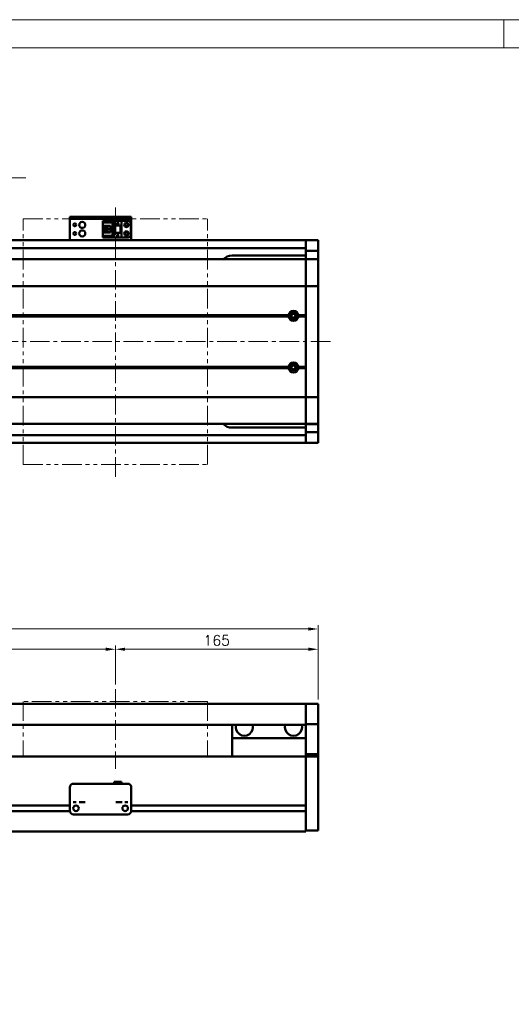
# Model space of a CAD drawing. Header units: millimetres. Extents: x 46891 to 50463, y 6223 to 9884.
# Tile 4 of 5: x 49111 to 49511, y 9083 to 9884. Entities that reach past the tile are written whole.
import ezdxf

# ---------------------------------------------------------------- set-up
doc = ezdxf.new("R2010")
doc.units = ezdxf.units.MM
doc.header["$LTSCALE"] = 0.5
doc.linetypes.add('CENTER', pattern=[50.8, 31.75, -6.35, 6.35, -6.35])
doc.linetypes.add('PHANTOM', pattern=[63.5, 31.75, -6.35, 6.35, -6.35, 6.35, -6.35])
doc.layers.get('0').update_dxf_attribs({"lineweight": 20})
doc.layers.add('1', color=1, linetype='CENTER', lineweight=13)
doc.layers.add('외형선(ISO)', color=7, linetype='Continuous', lineweight=50)
doc.styles.add('DSR TEXT', font='romans.shx', dxfattribs={"bigfont": 'whgtxt.shx'})
doc.styles.get("Standard").update_dxf_attribs({"font": 'romans.shx', "bigfont": 'whgtxt.shx'})
doc.dimstyles.new('DSR', dxfattribs={"dimscale": 2, "dimtxt": 3, "dimasz": 3, "dimexe": 0.5, "dimexo": 0.5, "dimgap": 0.5, "dimtad": 1, "dimdsep": 46, "dimtxsty": 'Standard', "dimcen": 2.5, "dimclrd": 4, "dimclre": 4, "dimclrt": 2, "dimadec": 0, "dimazin": 2, "dimtfac": 1, "dimtmove": 0, "dimatfit": 3, "dimfxl": 0, "dimlwd": -1, "dimlwe": -1, "dimarcsym": 0})

# ---------------------------------------------------------------- blocks, each defined once
blk = doc.blocks.new('A$C1C1952E1')
at = {"color": 1}
blk.add_lwpolyline([(0, 0), (420, 0), (420, 297), (0, 297)], close=True, dxfattribs=at)
at = {"color": 3}
blk.add_lwpolyline([(5, 5), (415, 5), (415, 292), (5, 292)], close=True, dxfattribs=at)
blk = doc.blocks.new('*D105')
at = {"color": 1, "linetype": 'ByBlock'}
for p, q in [((48888.71, 9343.03), (48888.71, 9374.84)), ((48896.51, 9371.84), (49180.91, 9371.84)), ((49188.71, 9343.03), (49188.71, 9374.84))]:
    blk.add_line(p, q, dxfattribs=at)
at = {"color": 1}
for points in [[(48896.51, 9373.14), (48896.51, 9370.54), (48888.71, 9371.84)], [(49180.91, 9373.14), (49180.91, 9370.54), (49188.71, 9371.84)]]:
    blk.add_solid(points, dxfattribs=at)
at = {"layer": 'Defpoints', "color": 0}
for p in [(49188.71, 9371.84), (48888.71, 9339.43), (49188.71, 9339.43)]:
    blk.add_point(p, dxfattribs=at)
at = {"color": 3, "insert": (49038.71, 9379.04), "char_height": 8.4, "attachment_point": 5, "style": 'DSR TEXT'}
blk.add_mtext('STROKE : 300', dxfattribs=at)
blk = doc.blocks.new('*D106')
at = {"color": 1, "linetype": 'ByBlock'}
for p, q in [((49188.71, 9343.03), (49188.71, 9374.84)), ((49196.51, 9371.84), (49345.91, 9371.84)), ((49353.71, 9331.03), (49353.71, 9374.84))]:
    blk.add_line(p, q, dxfattribs=at)
at = {"color": 1}
for points in [[(49196.51, 9373.14), (49196.51, 9370.54), (49188.71, 9371.84)], [(49345.91, 9373.14), (49345.91, 9370.54), (49353.71, 9371.84)]]:
    blk.add_solid(points, dxfattribs=at)
at = {"layer": 'Defpoints', "color": 0}
for p in [(49353.71, 9371.84), (49188.71, 9339.43), (49353.71, 9327.43)]:
    blk.add_point(p, dxfattribs=at)
at = {"color": 3, "insert": (49271.21, 9379.04), "char_height": 8.4, "attachment_point": 5, "style": 'DSR TEXT'}
blk.add_mtext('165', dxfattribs=at)
blk = doc.blocks.new('*D107')
at = {"color": 1, "linetype": 'ByBlock'}
for p, q in [((48683.71, 9331.03), (48683.71, 9391.33)), ((49345.91, 9388.33), (48691.51, 9388.33)), ((49353.71, 9331.03), (49353.71, 9391.33))]:
    blk.add_line(p, q, dxfattribs=at)
at = {"color": 1}
for points in [[(48691.51, 9389.63), (48691.51, 9387.03), (48683.71, 9388.33)], [(49345.91, 9389.63), (49345.91, 9387.03), (49353.71, 9388.33)]]:
    blk.add_solid(points, dxfattribs=at)
at = {"layer": 'Defpoints', "color": 0}
for p in [(48683.71, 9388.33), (48683.71, 9327.43), (49353.71, 9327.43)]:
    blk.add_point(p, dxfattribs=at)
at = {"color": 3, "insert": (49018.71, 9395.53), "char_height": 8.4, "attachment_point": 5, "style": 'DSR TEXT'}
blk.add_mtext('670', dxfattribs=at)

msp = doc.modelspace()

# ---------------------------------------------------------------- linework, layer by layer
at = {"color": 1}
msp.add_line((49504.90132, 9884.20652), (49504.90132, 9861.39152), dxfattribs=at)
at = {"color": 6, "linetype": 'PHANTOM'}
for p, q in [((49113.71073, 9722.2047), (49263.71073, 9722.2047)), ((49113.71073, 9522.2047), (49113.71073, 9722.2047)), ((49263.71073, 9522.2047), (49263.71073, 9722.2047)), ((49113.71073, 9522.2047), (49263.71073, 9522.2047)), ((49263.71073, 9329.43175), (49113.71073, 9329.43175)), ((49113.71073, 9329.43175), (49113.71073, 9284.43175)), ((49263.71073, 9329.43175), (49263.71073, 9284.43175))]:
    msp.add_line(p, q, dxfattribs=at)
at = {"layer": '1'}
for p, q in [((49188.71073, 9512.2047), (49188.71073, 9732.2047)), ((49363.71073, 9622.2047), (48673.71073, 9622.2047)), ((49188.71073, 9339.43175), (49188.71073, 9274.43175))]:
    msp.add_line(p, q, dxfattribs=at)
at = {"layer": '외형선(ISO)'}
for p, q in [((49151.71073, 9723.70468), (49151.71073, 9723.70466)), ((49151.71073, 9723.70468), (49201.71073, 9723.70468)), ((49151.71073, 9722.10466), (49151.71073, 9723.70466)), ((49151.71073, 9722.10466), (49151.71073, 9721.60468)), ((49151.71073, 9721.60468), (49151.71073, 9706.70468)), ((49154.71073, 9723.70465), (49198.71073, 9723.70465)), ((49154.71073, 9722.10465), (49198.71073, 9722.10465)), ((49178.51073, 9720.4047), (49193.71073, 9720.4047)), ((49178.51073, 9720.40469), (49178.51073, 9719.60469)), ((49178.51073, 9720.40469), (49187.71073, 9720.40469)), ((49187.71073, 9716.70467), (49187.71073, 9720.40467)), ((49187.71073, 9720.40467), (49193.71073, 9720.40467)), ((49199.21073, 9720.40469), (49193.71073, 9720.40469)), ((49193.71073, 9720.40467), (49193.71073, 9720.40469)), ((49193.71073, 9716.70467), (49193.71073, 9720.40467)), ((49201.71073, 9723.70466), (49201.71073, 9722.10466)), ((49201.71073, 9721.60468), (49201.71073, 9722.10466)), ((49201.71073, 9706.70468), (49201.71073, 9721.60468)), ((49178.51073, 9719.60469), (49186.81073, 9719.60469)), ((49178.51073, 9719.60469), (49178.51073, 9719.10469)), ((49178.51073, 9716.50469), (49178.51073, 9719.10469)), ((49178.51073, 9719.10469), (49186.31073, 9719.10469)), ((49178.51073, 9710.90469), (49178.51073, 9716.50469)), ((49178.51073, 9716.50469), (49184.71073, 9716.50469)), ((49179.81073, 9716.50469), (49179.81073, 9710.90469)), ((49180.31073, 9716.50469), (49180.31073, 9716.15469)), ((49180.31073, 9711.25469), (49180.31073, 9716.15469)), ((49180.31073, 9716.15469), (49184.71073, 9716.15469)), ((49181.27073, 9712.90469), (49181.27073, 9714.50469)), ((49181.27073, 9714.50469), (49183.11073, 9714.50469)), ((49183.11073, 9712.90469), (49181.27073, 9712.90469)), ((49183.11073, 9714.50469), (49183.11073, 9712.90469)), ((49184.71073, 9716.50469), (49184.71073, 9710.90469)), ((49186.81073, 9719.60469), (49186.31073, 9719.10469)), ((49186.31073, 9719.10469), (49186.31073, 9708.30469)), ((49186.81073, 9719.60469), (49186.81073, 9707.80469)), ((49187.71073, 9716.70467), (49187.71073, 9710.70469)), ((49187.71073, 9716.70467), (49193.71073, 9716.70467)), ((49188.21073, 9716.70467), (49188.21073, 9710.70469)), ((49188.51073, 9710.70469), (49188.51073, 9716.70467)), ((49190.11073, 9718.10467), (49190.71073, 9719.30467)), ((49190.31073, 9718.10467), (49190.11073, 9718.10467)), ((49190.31073, 9717.70467), (49190.31073, 9718.10467)), ((49191.11073, 9717.70467), (49190.31073, 9717.70467)), ((49190.71073, 9719.30467), (49191.31073, 9718.10467)), ((49191.11073, 9718.10467), (49191.11073, 9717.70467)), ((49191.31073, 9718.10467), (49191.11073, 9718.10467)), ((49192.91073, 9716.70467), (49192.91073, 9710.70469)), ((49193.21073, 9710.70469), (49193.21073, 9716.70467)), ((49193.71073, 9716.70467), (49193.71073, 9710.70469)), ((49201.21073, 9709.00469), (49201.21073, 9718.40469)), ((48963.71073, 9704.7047), (49343.71073, 9704.7047)), ((49151.71073, 9704.7047), (49151.71073, 9706.70468)), ((49178.51073, 9708.30469), (49178.51073, 9710.90469)), ((49184.71073, 9710.90469), (49178.51073, 9710.90469)), ((49178.51073, 9708.30469), (49178.51073, 9707.80469)), ((49186.31073, 9708.30469), (49178.51073, 9708.30469)), ((49178.51073, 9707.80469), (49178.51073, 9707.00469)), ((49186.81073, 9707.80469), (49178.51073, 9707.80469)), ((49178.51073, 9707.00469), (49187.71073, 9707.00469)), ((49180.31073, 9711.25469), (49180.31073, 9710.90469)), ((49184.71073, 9711.25469), (49180.31073, 9711.25469)), ((49186.81073, 9707.80469), (49186.31073, 9708.30469)), ((49188.21073, 9710.70469), (49187.71073, 9710.70469)), ((49187.71073, 9707.00467), (49187.71073, 9710.70467)), ((49187.71073, 9710.70467), (49193.71073, 9710.70467)), ((49187.71073, 9707.00467), (49193.71073, 9707.00467)), ((49188.21073, 9710.70469), (49188.51073, 9710.70469)), ((49188.51073, 9710.70469), (49192.91073, 9710.70469)), ((49190.11073, 9708.50467), (49190.71073, 9709.70467)), ((49190.31073, 9708.50467), (49190.11073, 9708.50467)), ((49190.31073, 9708.10467), (49190.31073, 9708.50467)), ((49191.11073, 9708.10467), (49190.31073, 9708.10467)), ((49190.71073, 9709.70467), (49191.31073, 9708.50467)), ((49191.11073, 9708.50467), (49191.11073, 9708.10467)), ((49191.31073, 9708.50467), (49191.11073, 9708.50467)), ((49192.91073, 9710.70469), (49193.21073, 9710.70469)), ((49193.71073, 9710.70469), (49193.21073, 9710.70469)), ((49193.71073, 9707.00467), (49193.71073, 9710.70467)), ((49199.21073, 9707.00469), (49193.71073, 9707.00469)), ((49201.71073, 9706.70468), (49201.71073, 9704.7047)), ((49343.71073, 9704.7047), (49343.71073, 9701.7047)), ((49343.71073, 9701.7047), (49343.71073, 9704.7047)), ((49343.71073, 9704.7047), (49353.71073, 9704.7047)), ((49353.71073, 9704.7047), (49353.71073, 9701.7047)), ((48963.71073, 9698.2047), (49343.71073, 9698.2047)), ((49343.71073, 9699.2047), (49343.71073, 9701.7047)), ((49343.71073, 9701.7047), (49343.71073, 9698.7651)), ((49343.71073, 9698.7651), (49343.71073, 9695.96506)), ((49353.71073, 9698.7651), (49353.71073, 9701.7047)), ((49353.71073, 9695.96506), (49353.71073, 9698.7651)), ((49343.71073, 9689.2047), (48693.71073, 9689.2047)), ((49343.71073, 9692.2047), (49283.71073, 9692.2047)), ((49343.71073, 9695.96506), (49343.71073, 9689.27136)), ((49343.71073, 9695.96506), (49353.71073, 9695.96506)), ((49343.71073, 9689.27136), (49343.71073, 9689.2047)), ((49343.71073, 9689.27136), (49353.71073, 9689.27136)), ((49343.71073, 9686.50835), (49343.71073, 9689.2047)), ((49343.71073, 9689.2047), (49353.71073, 9689.2047)), ((49343.71073, 9689.2047), (49343.71073, 9686.50835)), ((49353.71073, 9689.27136), (49353.71073, 9695.96506)), ((49353.71073, 9689.2047), (49353.71073, 9689.27136)), ((49353.71073, 9689.2047), (49353.71073, 9686.50835)), ((49343.71073, 9667.90022), (49343.71073, 9686.50835)), ((49343.71073, 9686.50835), (49343.71073, 9667.90022)), ((49353.71073, 9686.50835), (49353.71073, 9667.90022)), ((49343.71073, 9667.43211), (48693.71073, 9667.43211)), ((49343.71073, 9667.90022), (49343.71073, 9667.43211)), ((49343.71073, 9667.43211), (49343.71073, 9667.90022)), ((49343.71073, 9665.43211), (49343.71073, 9667.43211)), ((49343.71073, 9667.43211), (49353.71073, 9667.43211)), ((49343.71073, 9667.43211), (49343.71073, 9665.43211)), ((49343.71073, 9665.43211), (49343.71073, 9578.97729)), ((49343.71073, 9643.7047), (49343.71073, 9665.43211)), ((49353.71073, 9667.43211), (49353.71073, 9667.90022)), ((49353.71073, 9667.43211), (49353.71073, 9665.43211)), ((49353.71073, 9578.97729), (49353.71073, 9665.43211)), ((49330.21073, 9643.2047), (48707.21073, 9643.2047)), ((49329.7421, 9643.7047), (48707.67936, 9643.7047)), ((49329.7421, 9642.7047), (48707.67936, 9642.7047)), ((49343.71073, 9643.2047), (49337.21073, 9643.2047)), ((49343.71073, 9643.7047), (49337.67936, 9643.7047)), ((49343.71073, 9642.7047), (49337.67936, 9642.7047)), ((49343.71073, 9601.7047), (49343.71073, 9642.7047)), ((49330.21073, 9601.2047), (48707.21073, 9601.2047)), ((49329.7421, 9601.7047), (48707.67936, 9601.7047)), ((49329.7421, 9600.7047), (48707.67936, 9600.7047)), ((49343.71073, 9601.2047), (49337.21073, 9601.2047)), ((49343.71073, 9601.7047), (49337.67936, 9601.7047)), ((49343.71073, 9600.7047), (49337.67936, 9600.7047)), ((49343.71073, 9578.97729), (49343.71073, 9600.7047)), ((49343.71073, 9576.97729), (48693.71073, 9576.97729)), ((49343.71073, 9576.97729), (49343.71073, 9578.97729)), ((49343.71073, 9578.97729), (49343.71073, 9576.97729)), ((49343.71073, 9576.97729), (49343.71073, 9576.50918)), ((49343.71073, 9576.97729), (49353.71073, 9576.97729)), ((49343.71073, 9576.50918), (49343.71073, 9576.97729)), ((49343.71073, 9557.90106), (49343.71073, 9576.50918)), ((49343.71073, 9576.50918), (49343.71073, 9557.90106)), ((49353.71073, 9578.97729), (49353.71073, 9576.97729)), ((49353.71073, 9576.50918), (49353.71073, 9576.97729)), ((49353.71073, 9576.50918), (49353.71073, 9557.90106)), ((49343.71073, 9555.2047), (48693.71073, 9555.2047)), ((49283.71073, 9552.2047), (49343.71073, 9552.2047)), ((49343.71073, 9555.2047), (49343.71073, 9557.90106)), ((49343.71073, 9557.90106), (49343.71073, 9555.2047)), ((49343.71073, 9555.2047), (49343.71073, 9555.13805)), ((49343.71073, 9555.2047), (49353.71073, 9555.2047)), ((49343.71073, 9555.13805), (49343.71073, 9548.44434)), ((49343.71073, 9555.13805), (49353.71073, 9555.13805)), ((49353.71073, 9557.90106), (49353.71073, 9555.2047)), ((49353.71073, 9555.13805), (49353.71073, 9555.2047)), ((49353.71073, 9548.44434), (49353.71073, 9555.13805)), ((48963.71073, 9546.2047), (49343.71073, 9546.2047)), ((49343.71073, 9548.44434), (49343.71073, 9545.6443)), ((49343.71073, 9548.44434), (49353.71073, 9548.44434)), ((49343.71073, 9545.6443), (49343.71073, 9542.7047)), ((49343.71073, 9542.7047), (49343.71073, 9545.2047)), ((49353.71073, 9545.6443), (49353.71073, 9548.44434)), ((49353.71073, 9542.7047), (49353.71073, 9545.6443)), ((48963.71073, 9539.7047), (49343.71073, 9539.7047)), ((49343.71073, 9542.7047), (49343.71073, 9539.7047)), ((49343.71073, 9539.7047), (49343.71073, 9542.7047)), ((49343.71073, 9539.7047), (49353.71073, 9539.7047)), ((49353.71073, 9542.7047), (49353.71073, 9539.7047)), ((49343.71073, 9327.43175), (48963.71073, 9327.43175)), ((49343.71073, 9327.43175), (49343.71073, 9325.43175)), ((49343.71073, 9327.43175), (49353.71073, 9327.43175)), ((49343.71073, 9325.43175), (49343.71073, 9327.43175)), ((49343.71073, 9323.91903), (49343.71073, 9325.43175)), ((49343.71073, 9325.43175), (49343.71073, 9323.91903)), ((49343.71073, 9323.42005), (49343.71073, 9323.91903)), ((49343.71073, 9323.91903), (49343.71073, 9323.42005)), ((49343.71073, 9323.42005), (49343.71073, 9321.87947)), ((49343.71073, 9321.87947), (49343.71073, 9323.42005)), ((49343.71073, 9321.87947), (49343.71073, 9318.89487)), ((49343.71073, 9318.89487), (49343.71073, 9321.87947)), ((49353.71073, 9325.43175), (49353.71073, 9327.43175)), ((49353.71073, 9325.43175), (49353.71073, 9323.91903)), ((49353.71073, 9323.91903), (49353.71073, 9323.42005)), ((49353.71073, 9321.87947), (49353.71073, 9323.42005)), ((49353.71073, 9318.89487), (49353.71073, 9321.87947)), ((49343.71073, 9311.11743), (49343.71073, 9318.89487)), ((49343.71073, 9318.89487), (49343.71073, 9311.11743)), ((49353.71073, 9318.89487), (49353.71073, 9311.11743)), ((49343.71073, 9310.43175), (48963.71073, 9310.43175)), ((49283.71073, 9310.43175), (49283.71073, 9299.43175)), ((49343.71073, 9310.75845), (49343.71073, 9311.11743)), ((49343.71073, 9286.35481), (49343.71073, 9310.75845)), ((49343.71073, 9310.75845), (49353.71073, 9310.75845)), ((49353.71073, 9311.11743), (49353.71073, 9310.75845)), ((49353.71073, 9310.75845), (49353.71073, 9286.35481)), ((49283.71073, 9299.43175), (49343.71073, 9299.43175)), ((49283.71073, 9284.43175), (49283.71073, 9299.43175)), ((48893.71073, 9284.43175), (49343.71073, 9284.43175)), ((49343.71073, 9284.43175), (49343.71073, 9286.35481)), ((49343.71073, 9286.35481), (49353.71073, 9286.35481)), ((49343.71073, 9281.43175), (49343.71073, 9284.43175)), ((49343.71073, 9284.43175), (49343.71073, 9281.43175)), ((49343.71073, 9284.43175), (49353.71073, 9284.43175)), ((49343.71073, 9281.43175), (49343.71073, 9244.88175)), ((49343.71073, 9229.67439), (49343.71073, 9281.43175)), ((49353.71073, 9286.35481), (49353.71073, 9284.43175)), ((49353.71073, 9281.43175), (49353.71073, 9284.43175)), ((49353.71073, 9281.43175), (49353.71073, 9229.67439)), ((49187.71073, 9263.93194), (49187.71073, 9262.43195)), ((49187.71073, 9263.93194), (49193.71073, 9263.93194)), ((49193.71073, 9263.93194), (49193.71073, 9262.43195)), ((49151.71073, 9249.43195), (49151.71073, 9259.43195)), ((49154.71073, 9262.43195), (49198.71073, 9262.43195)), ((49201.71073, 9259.43195), (49201.71073, 9249.43195)), ((49151.71073, 9249.43195), (49151.71073, 9247.43194)), ((49151.71073, 9247.43192), (49151.71073, 9247.43194)), ((49151.71073, 9246.93191), (49151.71073, 9247.43192)), ((49201.71073, 9247.43194), (49201.71073, 9249.43195)), ((49201.71073, 9247.43194), (49201.71073, 9247.43192)), ((49201.71073, 9247.43192), (49201.71073, 9246.93191)), ((48947.70028, 9240.18175), (49151.72118, 9240.18175)), ((48947.71073, 9244.68175), (49151.71073, 9244.68175)), ((49151.71073, 9240.43191), (49151.71073, 9246.93191)), ((49156.68392, 9244.68175), (49156.73754, 9244.68175)), ((49196.68392, 9244.68175), (49196.73754, 9244.68175)), ((49201.70028, 9240.18175), (49343.71073, 9240.18175)), ((49201.71073, 9246.93191), (49201.71073, 9240.43191)), ((49201.71073, 9244.68175), (49343.71073, 9244.68175)), ((49343.71073, 9239.98175), (49343.71073, 9229.67439)), ((49154.71073, 9237.43191), (49198.71073, 9237.43191)), ((48693.71073, 9223.43175), (49343.71073, 9223.43175)), ((49343.71073, 9227.55307), (49343.71073, 9229.67439)), ((49343.71073, 9229.67439), (49343.71073, 9227.55307)), ((49343.71073, 9227.55307), (49343.71073, 9223.43175)), ((49343.71073, 9224.43175), (49343.71073, 9227.55307)), ((49343.71073, 9224.43175), (49353.71073, 9224.43175)), ((49353.71073, 9227.55307), (49353.71073, 9229.67439)), ((49353.71073, 9227.55307), (49353.71073, 9224.43175))]:
    msp.add_line(p, q, dxfattribs=at)
for centre, radius in [((49155.71073, 9717.2047), 1.2295), ((49161.71073, 9717.2047), 2.5), ((49161.71073, 9710.2047), 2.5), ((49197.71073, 9717.20469), 1.75), ((49197.71073, 9717.2047), 1.2295), ((49155.71073, 9710.2047), 1.2295), ((49197.71073, 9710.20469), 1.75), ((49197.71073, 9710.2047), 1.2295), ((49333.71073, 9643.2047), 2.25), ((49333.71073, 9643.2047), 1.621), ((49333.71073, 9601.2047), 2.25), ((49333.71073, 9601.2047), 1.621), ((49156.71073, 9242.43191), 2.25), ((49196.71073, 9242.43191), 2.25)]:
    msp.add_circle(centre, radius, dxfattribs=at)
for centre, radius, start, end in [((49199.21073, 9718.40469), 2, 0, 90), ((49199.21073, 9709.00469), 2, 270, 0), ((49283.71073, 9682.2047), 10, 90, 135.57299586), ((49333.71073, 9643.2047), 4, 7.18075589, 172.81924411), ((49333.71073, 9643.2047), 4, 187.18075578, 352.81924422), ((49333.71073, 9601.2047), 4, 7.18075578, 172.81924422), ((49333.71073, 9601.2047), 4, 187.18075578, 352.81924422), ((49283.71073, 9562.2047), 10, 224.42700385, 270), ((49293.71073, 9308.43175), 7, 163.3984504, 16.6015496), ((49333.71073, 9308.43175), 7, 163.3984504, 16.6015496), ((49154.71073, 9259.43195), 3, 90, 180), ((49198.71073, 9259.43195), 3, 0, 90), ((49154.71073, 9240.43191), 3, 180, 270), ((49198.71073, 9240.43191), 3, 270, 0)]:
    msp.add_arc(centre, radius, start, end, dxfattribs=at)
at = {"layer": '외형선(ISO)', "extrusion": (0, 0, -1)}
for centre, major_axis, start_param, end_param in [((49154.71073, 9723.70466), (-3, 0), 4.71221136, 6.282830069), ((49154.71073, 9722.10466), (-3, 0), 4.71238898, 6.28300733), ((49198.71073, 9723.70466), (3, 0), 6.283007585, 7.853981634), ((49198.71073, 9722.10466), (3, 0), 6.282830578, 7.853804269)]:
    msp.add_ellipse(centre, major_axis=major_axis, ratio=0.00001, start_param=start_param, end_param=end_param, dxfattribs=at)
at = {"layer": '외형선(ISO)'}
for centre, major_axis, start_param, end_param in [((49155.71073, 9247.43194), (-1.2295, 0), 3.138644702, 6.280237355), ((49161.71073, 9247.43194), (-2.5, 0), 3.141534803, 6.283127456), ((49191.71073, 9247.43194), (-2.5, 0), 3.143429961, 6.285022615), ((49197.71073, 9247.43194), (-1.2295, 0), 3.144424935, 6.286017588)]:
    msp.add_ellipse(centre, major_axis=major_axis, ratio=0.00001, start_param=start_param, end_param=end_param, dxfattribs=at)
for points in [[(49329.7421, 9643.7047), (49329.97642, 9643.43902), (49330.21073, 9643.2047)], [(49330.21073, 9643.2047), (49329.97642, 9642.97039), (49329.7421, 9642.7047)], [(49337.21073, 9643.2047), (49337.44504, 9643.43902), (49337.67936, 9643.7047)], [(49337.67936, 9642.7047), (49337.44504, 9642.97039), (49337.21073, 9643.2047)], [(49329.7421, 9601.7047), (49329.97642, 9601.43902), (49330.21073, 9601.2047)], [(49330.21073, 9601.2047), (49329.97642, 9600.97039), (49329.7421, 9600.7047)], [(49337.21073, 9601.2047), (49337.44504, 9601.43902), (49337.67936, 9601.7047)], [(49337.67936, 9600.7047), (49337.44504, 9600.97039), (49337.21073, 9601.2047)]]:
    msp.add_open_spline(points, degree=2, dxfattribs=at)

# ---------------------------------------------------------------- block references
at = {"xscale": 4.563000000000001, "yscale": 4.563000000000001, "zscale": 4.563000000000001}
msp.add_blockref('A$C1C1952E1', (48546.67132, 8528.99552), dxfattribs=at)

# ---------------------------------------------------------------- dimensions: what is measured, and where the dimension line sits
for base, p1, p2, picture, middle in [((48683.71073, 9388.33098), (49353.71073, 9327.43175), (48683.71073, 9327.43175), '*D107', (49018.71073, 9395.53098)), ((49353.71073, 9371.83816), (49188.71073, 9339.43175), (49353.71073, 9327.43175), '*D106', (49271.21073, 9379.03816))]:
    dim = msp.add_linear_dim(base=base, p1=p1, p2=p2, dimstyle='DSR', override={"dimscale": 3, "dimtxt": 2.8, "dimasz": 2.600136, "dimexe": 1, "dimexo": 1.2, "dimgap": 1, "dimdec": 4, "dimtxsty": 'DSR TEXT', "dimclrd": 1, "dimclre": 1, "dimclrt": 3, "dimtdec": 4, "dimtix": 1})
    dim.commit()
    dim.dimension.update_dxf_attribs({"geometry": picture, "text_midpoint": middle})
dim = msp.add_linear_dim(base=(49188.71073, 9371.83816), p1=(48888.71073, 9339.43175), p2=(49188.71073, 9339.43175), text='STROKE : <>', dimstyle='DSR', override={"dimscale": 3, "dimtxt": 2.8, "dimasz": 2.600136, "dimexe": 1, "dimexo": 1.2, "dimgap": 1, "dimdec": 4, "dimtxsty": 'DSR TEXT', "dimclrd": 1, "dimclre": 1, "dimclrt": 3, "dimtdec": 4, "dimtix": 1})
dim.commit()
dim.dimension.update_dxf_attribs({"geometry": '*D105', "text_midpoint": (49038.71073, 9379.03816)})

# ---------------------------------------------------------------- leaders
at = {"annotation_type": 0, "has_hookline": 1, "hookline_direction": 0, "text_width": 126.775}
msp.add_leader([(48956.29002, 9700.26203), (48977.19229, 9755.41615), (48985.77274, 9755.41615)], dimstyle='DSR', override={"dimscale": 3.3, "dimtxt": 2.8, "dimasz": 2.600136, "dimexe": 1, "dimexo": 1.2, "dimgap": 1, "dimdec": 4, "dimtxsty": 'DSR TEXT', "dimclrd": 1, "dimclre": 1, "dimclrt": 3, "dimtdec": 4, "dimtix": 1}, dxfattribs=at)

doc.saveas('drawing.dxf')
